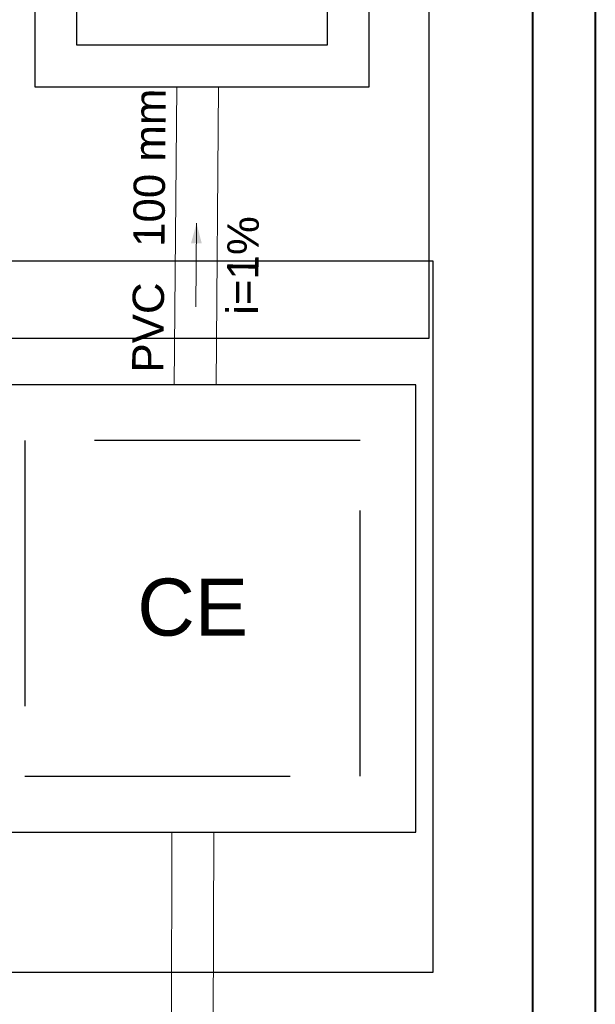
# Model space of a CAD drawing. Header units: millimetres. Extents: x 53 to 3943, y 29 to 3483.
# Tile 21 of 52: x 3888.03 to 3890.78, y 3420.02 to 3424.72. Entities that reach past the tile are written whole.
import ezdxf

# ---------------------------------------------------------------- set-up
doc = ezdxf.new("R2010")
doc.units = ezdxf.units.MM
doc.header["$MEASUREMENT"] = 0
doc.linetypes.add('DASHED', pattern=[1.905, 1.27, -0.635])
for name, color, linetype, lineweight in [('DI-Detalhes', 1, 'Continuous', 30), ('MB_ALVENARIA', 7, 'Continuous', 40), ('TQ-Condutos', 3, 'Continuous', 5), ('TQ-Sentido conduto', 9, 'Continuous', 5), ('TQ-Textos conduto', 7, 'Continuous', 5)]:
    doc.layers.add(name, color=color, linetype=linetype, lineweight=lineweight)
doc.layers.add('Simbolos', color=5, linetype='Continuous')
doc.layers.add('Simbolos_int', color=2, linetype='Continuous')
doc.styles.add('Arial', font='txt')

msp = doc.modelspace()

# ---------------------------------------------------------------- hatches: boundary and pattern name
at = {"layer": 'TQ-Sentido conduto', "linetype": 'Continuous'}
msp.add_hatch(color=256, dxfattribs=at).paths.add_polyline_path([(3888.872, 3423.7491), (3888.8453, 3423.6527), (3888.8971, 3423.6523)])

# ---------------------------------------------------------------- linework, layer by layer
at = {"layer": 'DI-Detalhes'}
for points in [[(3866.2434, 3427.4661), (3889.9829, 3427.4661), (3889.9829, 3423.1976), (3866.2434, 3423.1976), (3866.2434, 3427.4661)], [(3877.7362, 3423.5694), (3890.0034, 3423.5694), (3890.0034, 3420.1674), (3877.7362, 3420.1674), (3877.7362, 3423.5694)]]:
    msp.add_lwpolyline(points, dxfattribs=at)
at = {"layer": 'MB_ALVENARIA'}
msp.add_line((3890.4803, 3441.6657), (3890.4803, 3393.2457), dxfattribs=at)
at = {"layer": 'MB_ALVENARIA', "linetype": 'Continuous'}
msp.add_line((3890.7803, 3441.6657), (3890.7803, 3392.9457), dxfattribs=at)
at = {"layer": 'Simbolos', "linetype": 'Continuous'}
for points in [[(3888.098, 3424.402), (3889.698, 3424.402), (3889.698, 3426.002), (3888.098, 3426.002), (3888.098, 3424.402), (3888.098, 3424.402)], [(3887.7833, 3420.8389), (3889.9216, 3420.8389), (3889.9216, 3422.9773), (3887.7833, 3422.9773), (3887.7833, 3420.8389), (3887.7833, 3420.8389)]]:
    msp.add_lwpolyline(points, dxfattribs=at)
at = {"layer": 'Simbolos_int', "linetype": 'DASHED'}
for points in [[(3888.298, 3424.602), (3889.498, 3424.602), (3889.498, 3425.802), (3888.298, 3425.802), (3888.298, 3424.602), (3888.298, 3424.602)], [(3888.0506, 3421.1062), (3889.6544, 3421.1062), (3889.6544, 3422.71), (3888.0506, 3422.71), (3888.0506, 3421.1062), (3888.0506, 3421.1062)]]:
    msp.add_lwpolyline(points, dxfattribs=at)
at = {"layer": 'TQ-Condutos'}
for p, q in [((3888.7656, 3422.9773), (3888.7775, 3424.402)), ((3888.9656, 3422.9773), (3888.9775, 3424.402)), ((3888.7392, 3413.8952), (3888.7543, 3420.8389)), ((3888.9392, 3413.8952), (3888.9543, 3420.8389))]:
    msp.add_line(p, q, dxfattribs=at)
at = {"layer": 'TQ-Sentido conduto'}
msp.add_lwpolyline([(3888.8687, 3423.3491), (3888.872, 3423.7491)], dxfattribs=at)

# ---------------------------------------------------------------- texts
at = {"layer": 'Simbolos', "insert": (3888.5883, 3421.7736), "char_height": 0.27302, "width": 1.027979, "attachment_point": 7, "line_spacing_factor": 0.6, "style": 'Arial'}
msp.add_mtext('CE', dxfattribs=at)
at = {"layer": 'TQ-Textos conduto', "char_height": 0.15, "rotation": 89.5247, "line_spacing_factor": 0.6, "style": 'Arial'}
for s, insert, width, attachment_point in [('100 mm', (3888.7206, 3423.6354), 1.517168, 7), ('i=1%', (3889.1698, 3423.5466), 0.945615, 8), ('PVC', (3888.7191, 3423.4654), 0.863584, 9)]:
    msp.add_mtext(s, dxfattribs=dict(at, insert=insert, width=width, attachment_point=attachment_point))

doc.saveas('drawing.dxf')
